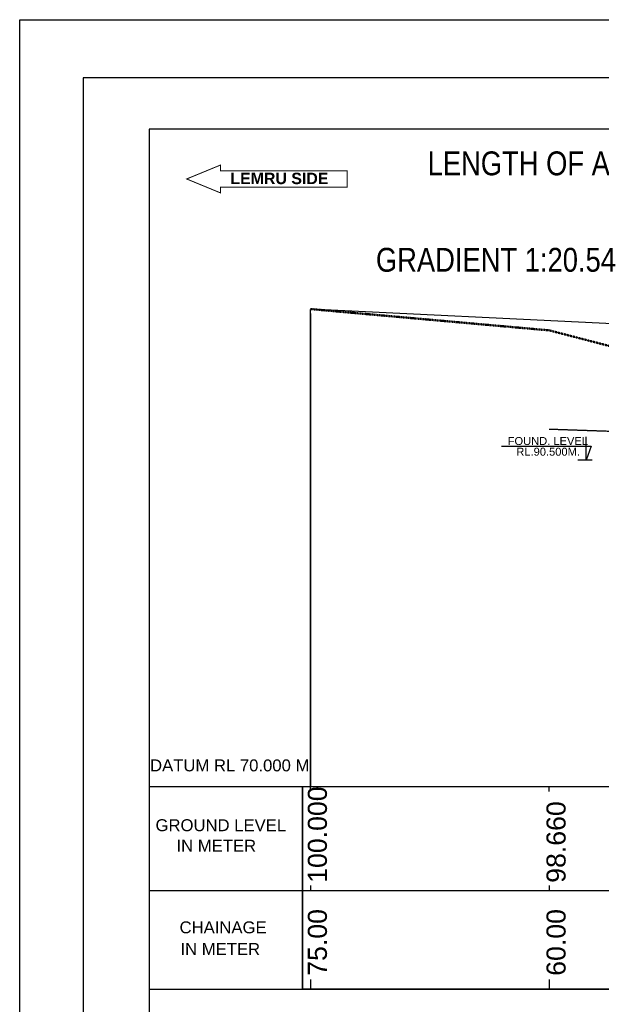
# Model space of a CAD drawing. Header units: millimetres. Extents: x -7734343280 to -3864522140, y -13315289801 to -345766.
# Tile 8 of 22: x -3864792270 to -3864755716, y -6657748940 to -6657687060. Entities that reach past the tile are written whole.
import ezdxf

# ---------------------------------------------------------------- set-up
doc = ezdxf.new("R2010")
doc.units = ezdxf.units.MM
doc.header["$MEASUREMENT"] = 0
doc.linetypes.add('DASHED', pattern=[0.75, 0.5, -0.25])
doc.linetypes.add('HIDDEN', pattern=[0.375, 0.25, -0.125])
doc.layers.add('CENTER LINE', color=1, linetype='Continuous', lineweight=13)
for name, color, linetype in [('CHAINAGE', 7, 'Continuous'), ('CHNGE', 7, 'Continuous'), ('TEXT', 7, 'Continuous')]:
    doc.layers.add(name, color=color, linetype=linetype)
doc.styles.add('ROMANS', font='arial.ttf')
doc.styles.get("Standard").update_dxf_attribs({"font": 'verdana.ttf', "height": 250})

msp = doc.modelspace()

# ---------------------------------------------------------------- linework, layer by layer
at = {"layer": 'CENTER LINE', "const_width": 59.758705}
msp.add_lwpolyline([(-3864771692.887764, -6657696552.485421), (-3864771692.887764, -6657697587.960751), (-3864779654.696662, -6657697587.960751), (-3864779654.696662, -6657697943.408431), (-3864781776.70602, -6657697070.223086), (-3864779654.696662, -6657696197.037742), (-3864779654.696662, -6657696552.485421), (-3864771692.887764, -6657696552.485421), (-3864771692.887764, -6657697587.960751)], dxfattribs=at)
at = {"layer": 'CHAINAGE', "color": 3}
for p, q in [((-3864784137.065932, -6657735245.906006), (-3864784137.065931, -6657747984.82609)), ((-3864784137.065931, -6657735245.906006), (-3864774494.279227, -6657735245.906005)), ((-3864784137.065931, -6657735245.906006), (-3864589540, -6657735245.906005)), ((-3864774494.279225, -6657735245.906007), (-3864774494.279228, -6657747984.826089)), ((-3864784137.065931, -6657741780.677704), (-3864774494.279228, -6657741780.677704)), ((-3864784137.065931, -6657741780.677704), (-3864589540, -6657741780.677705)), ((-3864775411.137079, -6657741780.677703), (-3864774494.279228, -6657741780.677703)), ((-3864774494.279228, -6657741780.677701), (-3864772129.183997, -6657741780.677702)), ((-3864784137.065931, -6657747984.82609), (-3864774494.279227, -6657747984.826089)), ((-3864784137.065931, -6657747984.826093), (-3864589540, -6657747984.826089)), ((-3864784137.065931, -6657747984.826093), (-3864589540, -6657747984.826089))]:
    msp.add_line(p, q, dxfattribs=at)
at = {"layer": 'TEXT'}
msp.add_line((-3864756292.799563, -6657714745.906005), (-3864757199.071292, -6657714745.906005), dxfattribs=at)
at = {"layer": 'TEXT', "color": 7, "linetype": 'ByBlock', "lineweight": 30, "ltscale": 20}
for points in [[(-3864792270.056261, -6657687060), (-3864522140, -6657687060), (-3864522140, -6657842580), (-3864792270.056261, -6657842580)], [(-3864524820, -6657690710), (-3864788280, -6657690710), (-3864788280, -6657838450), (-3864524820, -6657838450)], [(-3864784137.065931, -6657834700), (-3864527633.004887, -6657834700), (-3864527633.004887, -6657693950), (-3864784137.065931, -6657693950)], [(-3864784137.065931, -6657834700), (-3864527633.004887, -6657834700), (-3864527633.004887, -6657693950), (-3864784137.065931, -6657693950)], [(-3864774494.279225, -6657735245.906005), (-3864589540, -6657735245.906005), (-3864589540, -6657747984.826089), (-3864774494.279225, -6657747984.826089)]]:
    msp.add_lwpolyline(points, close=True, dxfattribs=at)
at = {"layer": 'TEXT', "color": 6, "linetype": 'DASHED', "lineweight": 30, "ltscale": 20}
msp.add_lwpolyline([(-3864773987.295727, -6657735245.906006), (-3864773987.295727, -6657705245.906006), (-3864773987.295727, -6657705245.906006)], dxfattribs=at)
at = {"layer": 'TEXT', "color": 5, "linetype": 'HIDDEN', "lineweight": 50, "ltscale": 20}
msp.add_lwpolyline([(-3864773987.295727, -6657705245.906006), (-3864758987.295727, -6657706585.906006), (-3864743987.295727, -6657710475.906006), (-3864728987.295727, -6657712655.906006), (-3864713987.295727, -6657713675.906006), (-3864698987.295728, -6657715655.906005), (-3864683987.295727, -6657713705.906005), (-3864668987.295727, -6657713045.90598), (-3864653987.295727, -6657712475.906005), (-3864638987.295727, -6657711055.906005), (-3864623987.295727, -6657708845.906005), (-3864608987.295727, -6657707225.906005), (-3864593987.295727, -6657706105.906005)], dxfattribs=at)
at = {"layer": 'TEXT', "color": 7, "linetype": 'ByBlock', "lineweight": 30, "ltscale": 20}
msp.add_lwpolyline([(-3864754987.299822, -6657706170.906006), (-3864773987.295727, -6657705245.906006)], dxfattribs=at)
at = {"layer": 'TEXT', "color": 7, "linetype": 'DASHED', "lineweight": 30, "ltscale": 20}
msp.add_lwpolyline([(-3864773987.295727, -6657705525.906006), (-3864773987.295727, -6657735245.906006)], dxfattribs=at)
at = {"layer": 'TEXT', "color": 3, "linetype": 'DASHED', "lineweight": 30, "ltscale": 20}
msp.add_lwpolyline([(-3864758987.295727, -6657712785.906006), (-3864738987.295727, -6657713475.906006), (-3864718987.295727, -6657716385.906008), (-3864678987.295727, -6657719465.906005), (-3864658987.295727, -6657717305.90598), (-3864638987.295727, -6657714055.906005)], dxfattribs=at)
at = {"layer": 'TEXT'}
msp.add_lwpolyline([(-3864761981.913949, -6657713866.535575), (-3864756362.834415, -6657713866.535575), (-3864756669.232294, -6657714745.906005), (-3864756669.232294, -6657713278.124372)], dxfattribs=at)
at = {"layer": 'TEXT', "color": 1}
for points in [[(-3864773987.295727, -6657735570.213672), (-3864773987.295727, -6657735245.906008)], [(-3864758987.295727, -6657735570.213671), (-3864758987.295727, -6657735245.906007)], [(-3864773964.656739, -6657741780.677707), (-3864773964.656739, -6657741483.938118)], [(-3864758964.656739, -6657741780.677706), (-3864758964.656739, -6657741483.938117)], [(-3864773964.65674, -6657747984.82609), (-3864773964.65674, -6657747391.346913)], [(-3864758964.65674, -6657747984.826089), (-3864758964.65674, -6657747391.346912)]]:
    msp.add_lwpolyline(points, dxfattribs=at)

# ---------------------------------------------------------------- texts
at = {"layer": 'CHNGE', "style": 'ROMANS'}
for s, p in [('GROUND LEVEL ', (-3864783734.12775, -6657738059.411055)), ('IN METER', (-3864782415.253166, -6657739350.92656)), ('CHAINAGE', (-3864782222.179986, -6657744480.036297)), ('IN METER', (-3864782166.054277, -6657745841.454351))]:
    msp.add_text(s, height=750, dxfattribs=at).set_placement(p)
at = {"layer": 'CHNGE', "insert": (-3864784076.964946, -6657733550.036297), "char_height": 750, "width": 10730.50760134, "attachment_point": 1, "style": 'ROMANS'}
msp.add_mtext('DATUM RL 70.000 M', dxfattribs=at)
at = {"layer": 'TEXT', "style": 'ROMANS'}
for s, p in [('FOUND. LEVEL', (-3864761598.705329, -6657713788.720887)), ('RL.90.500M.', (-3864761057.064823, -6657714460.564059))]:
    msp.add_text(s, height=500, dxfattribs=at).set_placement(p)
at = {"layer": 'TEXT', "color": 1, "char_height": 1500, "attachment_point": 3, "style": 'ROMANS'}
for s, insert in [('{\\fSwis721 Cn BT|b0|i0|c0|p34;LENGTH OF APPROACH ROAD 19.00 M}', (-3864734554.217497, -6657695340.023116)), ('{\\fSwis721 Cn BT|b0|i0|c0|p34;GRADIENT 1:20.54}', (-3864754794.217497, -6657701400.023116))]:
    msp.add_mtext(s, dxfattribs=dict(at, insert=insert))
at = {"layer": 'TEXT', "insert": (-3864779304.379416, -6657696679.069565), "char_height": 286.08818284, "width": 16119.94043867, "attachment_point": 1}
msp.add_mtext('{\\fArial|b1|i0|c0|p34;\\H2.5x; LEMRU SIDE}', dxfattribs=at)
at = {"layer": 'TEXT', "color": 1, "char_height": 1200, "width": 9235.72685589, "attachment_point": 1, "rotation": 90, "style": 'ROMANS'}
for s, insert in [('100.000', (-3864774160.945891, -6657741304.991755)), ('98.660', (-3864759160.945891, -6657741304.991754)), ('75.00', (-3864774160.945892, -6657747148.323195)), ('60.00', (-3864759160.945892, -6657747148.323195))]:
    msp.add_mtext(s, dxfattribs=dict(at, insert=insert))

doc.saveas('drawing.dxf')
